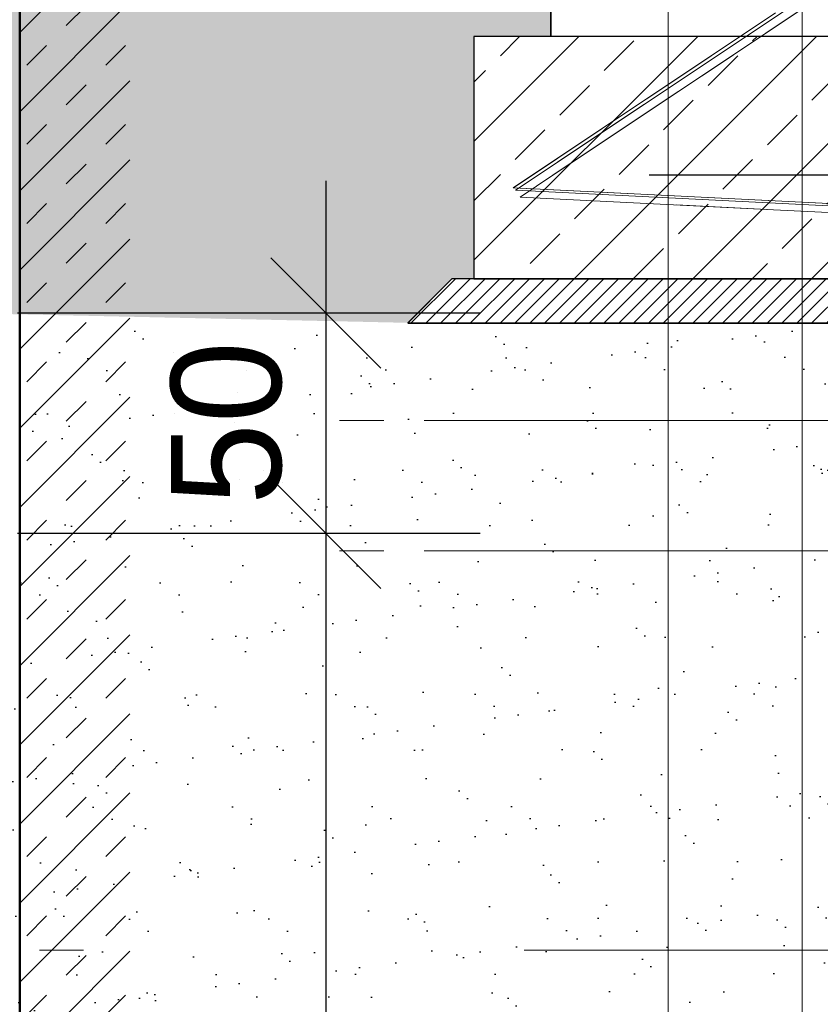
# Model space of a CAD drawing. Extents: x -805 to 3526, y -961 to 1039.
# Tile 208 of 256: x 986.64 to 988.46, y 34.21 to 36.44. Entities that reach past the tile are written whole.
import ezdxf

# ---------------------------------------------------------------- set-up
doc = ezdxf.new("R2010")
doc.units = 0
for name, pattern in [('_Ebene_', [4, 2, -1, 0, -1]), ('AUSGEZOGEN', [2, 1, 1]), ('P-HP-Dorsten 2022 - Schnitt - Schnitt 9 rechts der Rampe$0$_Ebene_', [4, 2, -1, 0, -1])]:
    doc.linetypes.add(name, pattern=pattern)
doc.layers.get('0').update_dxf_attribs({"color": 251})
for name, color, linetype, lineweight in [('A-FLOR-LEVL', 51, 'Continuous', 5), ('EB-2236S-BSTG-FUND-SRA', 7, 'Continuous', 25), ('EB-2236S-BSTG-SAUB-SRA', 7, 'Continuous', 25), ('EB-2236S-HINTERFUE-SRA', 7, 'Continuous', 25), ('EB-2236S-Q-BAHNSTEIG-LIN', 162, 'Continuous', 25), ('EB-2273S-Q-BAHNSTEIG-LIN', 7, 'Continuous', 25), ('EB-2273S-Q-LOT-LIN', 7, 'Continuous', 18), ('IFCOUT_Oberbau_IFC_RVT-1-Schnitt 7$0$A-GENM', 13, 'Continuous', 9), ('IFCOUT_Oberbau_IFC_RVT-1-Schnitt 8$0$A-GENM', 13, 'Continuous', 9), ('P-HP-Dorsten 2022 - Schnitt - Schnitt 9 rechts der Rampe$0$A-FLOR-LEVL', 51, 'Continuous', 5), ('P-HP-Dorsten 2022 - Schnitt - Schnitt 9 rechts der Rampe$0$IFCOUT_Oberbau_IFC_RVT-1-Schnitt 9$0$A-GENM', 13, 'Continuous', 9), ('P-HP-Dorsten 2022 - Schnitt - Schnitt 9 rechts der Rampe$0$VE22-087 - Bf_Dorsten-Hervest ModellRevit2021_rvt-1-Schnitt 9$0$A-WALL', 113, 'Continuous', 9), ('P-HP-Dorsten 2022 - Schnitt - Schnitt 9 rechts der Rampe$0$VE22-087 - Bf_Dorsten-Hervest ModellRevit2021_rvt-1-Schnitt 9$0$A-WALL-PATT', 111, 'Continuous', 35), ('TTK-B-Bestand', 252, 'Continuous', 35), ('TTK-P-Treppe oben', 12, 'Continuous', 25), ('TTK-P-Treppe unten', 12, 'Continuous', 25)]:
    doc.layers.add(name, color=color, linetype=linetype, lineweight=lineweight)
for name, color, linetype in [('TTK-P-Ablage', 162, 'Continuous'), ('TTK-P-Bahnsteig', 12, 'Continuous'), ('TTK-P-Bodenaustausch', 162, 'Continuous'), ('TTK-P-Hilfsbrücke', 140, 'Continuous'), ('TTK-P-QP Block', 162, 'Continuous'), ('TTK-P-TEXT', 12, 'AUSGEZOGEN'), ('TTK-P-Verm', 251, 'Continuous'), ('TTK-QP-links', 250, 'Continuous'), ('TTK-QP-rechts', 251, 'Continuous')]:
    doc.layers.add(name, color=color, linetype=linetype)
doc.styles.add('AKG DIN 6776', font='AKG_DIN67.TTF')
doc.dimstyles.new('TTK', dxfattribs={"dimtxt": 2.5, "dimasz": 2.5, "dimexe": 3.5, "dimexo": 0.1, "dimgap": 1, "dimtad": 1, "dimzin": 0, "dimtxsty": 'AKG DIN 6776', "dimblk": 'OBLIQUE', "dimcen": -0.09, "dimdle": 3, "dimclrd": 256, "dimclre": 256, "dimclrt": 256, "dimadec": 3, "dimazin": 0, "dimtfac": 1, "dimtofl": 0, "dimtmove": 0, "dimatfit": 3, "dimldrblk": 'OBLIQUE', "dimfxl": 7, "dimfxlon": 1, "dimtolj": 1, "dimtzin": 0, "dimlwd": -1, "dimlwe": -1, "dimarcsym": 0})
doc.dimstyles.new('TTK$6', dxfattribs={"dimtxt": 2.5, "dimasz": 2.5, "dimexe": 3.5, "dimexo": 0.1, "dimgap": 1, "dimtad": 1, "dimzin": 0, "dimtxsty": 'AKG DIN 6776', "dimblk": 'OBLIQUE', "dimcen": -0.09, "dimdle": 3, "dimse1": 1, "dimse2": 1, "dimclrd": 256, "dimclre": 256, "dimclrt": 256, "dimadec": 3, "dimazin": 0, "dimtfac": 1, "dimtofl": 0, "dimtmove": 0, "dimatfit": 3, "dimldrblk": 'OBLIQUE', "dimfxl": 7, "dimfxlon": 1, "dimtolj": 1, "dimtzin": 0, "dimlwd": -1, "dimlwe": -1, "dimarcsym": 0})

# ---------------------------------------------------------------- blocks, each defined once
blk = doc.blocks.new('IFCOUT_Oberbau_IFC_RVT-1-Schnitt 8')
at = {"layer": 'IFCOUT_Oberbau_IFC_RVT-1-Schnitt 8$0$A-GENM', "color": 7}
for p, q in [((10049.87337833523, 36059.02922973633), (10645.09562896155, 36455.78408203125)), ((10352.90578704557, 36261.02029850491), (10644.95578422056, 36455.78369623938)), ((10050.01647128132, 36059.02833532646), (10352.52119995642, 36260.76382362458)), ((14655.54548878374, 35828.73863525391), (10049.87337833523, 36059.02922973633)), ((14655.78529169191, 35828.73894068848), (10050.01647128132, 36059.02833532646))]:
    blk.add_line(p, q, dxfattribs=at)
at = {"layer": 'IFCOUT_Oberbau_IFC_RVT-1-Schnitt 8$0$A-GENM', "lineweight": 5}
blk.add_line((10050.36571466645, 36059.20811510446), (10049.87337833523, 36059.02922973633), dxfattribs=at)
blk = doc.blocks.new('Schnitt8')
at = {"layer": 'A-FLOR-LEVL', "linetype": '_Ebene_'}
blk.add_line((-5.154849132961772, 1.733744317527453), (27.91377299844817, 1.733744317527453), dxfattribs=at)
at = {"lineweight": 5, "xscale": 0.001, "yscale": 0.001, "zscale": 0.001}
blk.add_blockref('IFCOUT_Oberbau_IFC_RVT-1-Schnitt 8', (5.270466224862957, -32.59532484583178), dxfattribs=at)
blk = doc.blocks.new('*D549')
at = {"layer": 'DEFPOINTS', "color": 0}
for p in [(1594.653013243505, 36.73972975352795), (1594.306234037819, 36.57523561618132), (8.223304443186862, 0)]:
    blk.add_point(p, dxfattribs=at)
at = {"layer": 'TTK-B-Bestand', "insert": (1594.109263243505, 36.98347975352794), "char_height": 0.25, "attachment_point": 5, "style": 'AKG DIN 6776'}
blk.add_mtext('\\A1;36,588', dxfattribs=at)
blk = doc.blocks.new('_OBLIQUE')
at = {"color": 0, "linetype": 'ByBlock'}
blk.add_line((-0.5, -0.5), (0.5, 0.5), dxfattribs=at)
blk = doc.blocks.new('*D548')
at = {"layer": 'DEFPOINTS', "color": 0}
for p in [(1585.536597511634, 36.77061239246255), (1585.045876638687, 36.61399109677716), (-0.8681112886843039, 0.03088263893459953)]:
    blk.add_point(p, dxfattribs=at)
at = {"layer": 'TTK-B-Bestand', "insert": (1585.017847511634, 37.01436239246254), "char_height": 0.25, "attachment_point": 5, "style": 'AKG DIN 6776'}
blk.add_mtext('\\A1;36,621', dxfattribs=at)
blk = doc.blocks.new('Pvi_Bstg76l')
at = {"color": 0}
blk.add_line((-0.2999999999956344, -0.2250000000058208), (-0.569999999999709, -0.9049999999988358), dxfattribs=at)
for points in [[(0, 0), (-0.2999999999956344, 0), (-0.2999999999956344, -0.1500000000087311), (-0.180000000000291, -0.1500000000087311), (-0.180000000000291, -0.1200000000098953), (-0.01499999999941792, -0.1200000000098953)], [(0.08000000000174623, -0.9850000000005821), (-0.569999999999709, -0.9850000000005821), (-0.569999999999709, -0.9049999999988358), (-0.01999999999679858, -0.8850000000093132), (0, -0.8650000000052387), (0, -0.625), (-0.2999999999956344, -0.2250000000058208), (-0.2999999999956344, -0.1650000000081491), (-0.1500000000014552, -0.1650000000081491), (-0.1500000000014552, -0.1350000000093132), (-0.04999999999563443, -0.1350000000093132), (-0.04999999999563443, -0.4199999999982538), (0.08000000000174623, -0.4349999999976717)]]:
    blk.add_lwpolyline(points, close=True, dxfattribs=at)
blk = doc.blocks.new('*D547')
at = {"layer": 'DEFPOINTS', "color": 0}
for p in [(1244.59510933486, 35.67132167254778), (1244.1853248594, 35.53134954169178), (0, 0)]:
    blk.add_point(p, dxfattribs=at)
at = {"layer": 'TTK-P-Treppe unten', "insert": (1244.13885933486, 35.91520188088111), "char_height": 0.25, "attachment_point": 5, "style": 'AKG DIN 6776', "bg_fill": 3, "box_fill_scale": 1.1, "bg_fill_color": 256, "bg_fill_true_color": 13158600, "bg_fill_transparency": 0}
blk.add_mtext('\\A1;35,53', dxfattribs=at)
blk = doc.blocks.new('*D546')
at = {"layer": 'DEFPOINTS', "color": 0}
for p in [(1248.957053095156, 37.45194592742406), (1249.081554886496, 37.33354483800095), (0, 0)]:
    blk.add_point(p, dxfattribs=at)
at = {"layer": 'TTK-P-Treppe unten', "insert": (1249.413303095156, 37.6958261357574), "char_height": 0.25, "attachment_point": 5, "style": 'AKG DIN 6776'}
blk.add_mtext('\\A1;37,33', dxfattribs=at)
blk = doc.blocks.new('*D545')
at = {"layer": 'DEFPOINTS', "color": 0}
for p in [(1259.601777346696, 37.47647888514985), (1259.699122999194, 37.38740581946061), (0.1980381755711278, 0.03957641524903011)]:
    blk.add_point(p, dxfattribs=at)
at = {"layer": 'TTK-P-Treppe unten', "insert": (1259.145527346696, 37.72035909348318), "char_height": 0.25, "attachment_point": 5, "style": 'AKG DIN 6776'}
blk.add_mtext('\\A1;37,35', dxfattribs=at)
blk = doc.blocks.new('2481114')
at = {"layer": 'EB-2273S-Q-BAHNSTEIG-LIN', "flags": 128}
for points in [[(7.522127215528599, -0.03097081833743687), (6.67212721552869, -0.03097081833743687), (6.67212721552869, -0.5809708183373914), (7.522127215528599, -0.5809708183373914), (7.522127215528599, -0.03097081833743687)], [(7.572127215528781, -0.5809708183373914), (6.622127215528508, -0.5809708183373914), (6.522127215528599, -0.6809708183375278), (7.67212721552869, -0.6809708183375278), (7.572127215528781, -0.5809708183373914)]]:
    blk.add_lwpolyline(points, dxfattribs=at)
at = {"layer": 'EB-2273S-Q-LOT-LIN'}
blk.add_line((7.113127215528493, -8.432899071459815), (7.113127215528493, 0.9580291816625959), dxfattribs=at)
at = {"layer": 'EB-2273S-Q-LOT-LIN', "flags": 128}
blk.add_lwpolyline([(7.417127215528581, -8.432899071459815), (7.417127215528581, -8.307899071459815), (7.563127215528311, -8.057899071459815), (7.563127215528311, -3.307899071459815), (7.417127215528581, -3.057899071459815), (7.417127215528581, 0.9540291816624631)], dxfattribs=at)
at = {"layer": 'EB-2273S-Q-BAHNSTEIG-LIN'}
blk.add_blockref('Pvi_Bstg76l', (7.417127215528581, 0.9540291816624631), dxfattribs=at)
blk = doc.blocks.new('*D586')
at = {"layer": 'DEFPOINTS', "color": 0}
for p in [(985.5948125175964, 35.77482940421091), (985.5948125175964, 35.2748294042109), (987.3355355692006, 35.2748294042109)]:
    blk.add_point(p, dxfattribs=at)
at = {"layer": 'TTK-P-Verm'}
for p, q in [((987.3355355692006, 36.0748294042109), (987.3355355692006, 34.9748294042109)), ((986.6355355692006, 35.77482940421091), (987.6855355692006, 35.77482940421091)), ((986.6355355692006, 35.2748294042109), (987.6855355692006, 35.2748294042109))]:
    blk.add_line(p, q, dxfattribs=at)
at = {"layer": 'TTK-P-Verm', "xscale": 0.25, "yscale": 0.25, "zscale": 0.25}
for p, rotation in [((987.3355355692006, 35.77482940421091), 90), ((987.3355355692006, 35.2748294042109), 270)]:
    blk.add_blockref('_OBLIQUE', p, dxfattribs=dict(at, rotation=rotation))
at = {"layer": 'TTK-P-Verm', "insert": (987.1105355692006, 35.52482940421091), "char_height": 0.25, "attachment_point": 5, "rotation": 90, "style": 'AKG DIN 6776'}
blk.add_mtext('\\A1;50', dxfattribs=at)
blk = doc.blocks.new('*D570')
at = {"layer": 'DEFPOINTS', "color": 0}
for p in [(985.9992001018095, 35.2748294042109), (985.9992001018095, 31.67486403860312), (987.335535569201, 31.67486403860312)]:
    blk.add_point(p, dxfattribs=at)
at = {"layer": 'TTK-P-Verm'}
for p, q in [((987.335535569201, 35.5748294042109), (987.335535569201, 31.37486403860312)), ((986.635535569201, 35.2748294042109), (987.6855355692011, 35.2748294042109)), ((986.635535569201, 31.67486403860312), (987.6855355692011, 31.67486403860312))]:
    blk.add_line(p, q, dxfattribs=at)
at = {"layer": 'TTK-P-Verm', "xscale": 0.25, "yscale": 0.25, "zscale": 0.25}
for p, rotation in [((987.335535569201, 35.2748294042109), 90), ((987.335535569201, 31.67486403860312), 270)]:
    blk.add_blockref('_OBLIQUE', p, dxfattribs=dict(at, rotation=rotation))
at = {"layer": 'TTK-P-Verm', "insert": (987.0916553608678, 33.474846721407), "char_height": 0.25, "attachment_point": 5, "rotation": 90, "style": 'AKG DIN 6776', "bg_fill": 3, "box_fill_scale": 1.1, "bg_fill_color": 256, "bg_fill_true_color": 13158600, "bg_fill_transparency": 0}
blk.add_mtext('\\A1;3,60', dxfattribs=at)
blk = doc.blocks.new('Schnitt7links neben rampe')
at = {"layer": 'A-FLOR-LEVL', "linetype": '_Ebene_'}
for p, q in [((-17.01557708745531, -4.309343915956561), (20.19556212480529, -4.309343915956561)), ((-17.01557708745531, -4.605343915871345), (20.19556212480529, -4.605343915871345))]:
    blk.add_line(p, q, dxfattribs=at)
at = {"layer": 'IFCOUT_Oberbau_IFC_RVT-1-Schnitt 7$0$A-GENM', "color": 251}
for p, q in [((3.272819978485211, -3.460450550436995), (3.430558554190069, -3.35546626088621)), ((3.273223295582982, -3.460451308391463), (3.430738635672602, -3.35546579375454)), ((2.783380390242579, -3.787103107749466), (3.273223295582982, -3.460451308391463)), ((2.879990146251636, -3.722678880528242), (3.272819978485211, -3.460450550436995)), ((6.592136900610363, -3.977473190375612), (2.783380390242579, -3.787103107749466))]:
    blk.add_line(p, q, dxfattribs=at)
blk = doc.blocks.new('P-HP-Dorsten 2022 - Schnitt - Schnitt 9 rechts der Rampe')
at = {"layer": 'P-HP-Dorsten 2022 - Schnitt - Schnitt 9 rechts der Rampe$0$VE22-087 - Bf_Dorsten-Hervest ModellRevit2021_rvt-1-Schnitt 9$0$A-WALL-PATT', "lineweight": 9}
h = blk.add_hatch(dxfattribs=at)
h.set_pattern_fill('FP_2', color=251, scale=0.001, style=0, pattern_type=2)
h.set_pattern_definition([(45, (3162.842069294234, 35234.45093900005), (-0.08980256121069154, 0.08980256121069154), []), (45, (3162.931871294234, 35234.45093900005), (-0.08980256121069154, 0.08980256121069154), [0.06350000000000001, -0.06350000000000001])])
h.paths.add_polyline_path([(3162.417834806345, 35233.12742959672), (3162.667835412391, 35233.12742959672), (3162.667835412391, 35237.22300086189), (3162.417834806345, 35237.22299640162), (3162.417834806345, 35234.4509389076)])
at = {"layer": 'P-HP-Dorsten 2022 - Schnitt - Schnitt 9 rechts der Rampe$0$A-FLOR-LEVL', "linetype": 'P-HP-Dorsten 2022 - Schnitt - Schnitt 9 rechts der Rampe$0$_Ebene_'}
for p, q in [((3138.736098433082, 35235.29600000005), (3179.524057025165, 35235.29600000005)), ((3138.736098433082, 35235.00000000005), (3179.524057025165, 35235.00000000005))]:
    blk.add_line(p, q, dxfattribs=at)
at = {"layer": 'P-HP-Dorsten 2022 - Schnitt - Schnitt 9 rechts der Rampe$0$IFCOUT_Oberbau_IFC_RVT-1-Schnitt 9$0$A-GENM', "color": 251}
for p, q in [((3163.628132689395, 35235.85241114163), (3164.20114264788, 35236.23432882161)), ((3164.182692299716, 35236.22213946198), (3163.966617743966, 35236.07807761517)), ((3163.912655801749, 35236.04209995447), (3163.628146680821, 35235.85241121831)), ((3163.553324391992, 35235.80269099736), (3163.628132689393, 35235.85240192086)), ((3163.553572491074, 35235.80269051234), (3163.628132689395, 35235.85241114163)), ((3164.128831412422, 35235.77393740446), (3163.553572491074, 35235.80269051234)), ((3164.128767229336, 35235.77393693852), (3163.908631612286, 35235.78493680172)), ((3164.128767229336, 35235.77393693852), (3166.297954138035, 35235.66551811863)), ((3166.574332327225, 35235.65170418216), (3164.128831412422, 35235.77393740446))]:
    blk.add_line(p, q, dxfattribs=at)
at = {"layer": 'P-HP-Dorsten 2022 - Schnitt - Schnitt 9 rechts der Rampe$0$VE22-087 - Bf_Dorsten-Hervest ModellRevit2021_rvt-1-Schnitt 9$0$A-WALL', "color": 251, "lineweight": 50}
blk.add_line((3162.417834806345, 35237.22299640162), (3162.417834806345, 35233.12742959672), dxfattribs=at)
blk = doc.blocks.new('*D540')
at = {"layer": 'DEFPOINTS', "color": 0}
for p in [(1239.412383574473, 37.4655759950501), (1239.248146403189, 37.32560386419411), (-4.937178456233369, 1.794254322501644)]:
    blk.add_point(p, dxfattribs=at)
at = {"layer": 'TTK-P-Treppe unten', "insert": (1238.86811274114, 37.70945620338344), "char_height": 0.25, "attachment_point": 5, "style": 'AKG DIN 6776', "bg_fill": 3, "box_fill_scale": 1.1, "bg_fill_color": 256, "bg_fill_true_color": 13158600, "bg_fill_transparency": 0}
blk.add_mtext('\\A1;37,329', dxfattribs=at)
blk = doc.blocks.new('*D538')
at = {"layer": 'DEFPOINTS', "color": 0}
for p in [(1076.639526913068, 36.01101888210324), (1076.789539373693, 35.99701888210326), (0, 0)]:
    blk.add_point(p, dxfattribs=at)
at = {"layer": 'TTK-P-Treppe oben', "insert": (1076.183276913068, 36.25476888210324), "char_height": 0.25, "attachment_point": 5, "style": 'AKG DIN 6776'}
blk.add_mtext('\\A1;36,00', dxfattribs=at)
blk = doc.blocks.new('*D536')
at = {"layer": 'DEFPOINTS', "color": 0}
for p in [(1593.426386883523, 36.65223439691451), (1593.909511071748, 36.65223439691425), (733.0659244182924, 0.1071265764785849)]:
    blk.add_point(p, dxfattribs=at)
at = {"layer": 'TTK-P-TEXT', "insert": (1594.453781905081, 36.89598439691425), "char_height": 0.25, "attachment_point": 5, "style": 'AKG DIN 6776'}
blk.add_mtext('\\A1;36,589', dxfattribs=at)

msp = doc.modelspace()

# ---------------------------------------------------------------- hatches: boundary and pattern name
at = {"layer": 'EB-2236S-BSTG-FUND-SRA'}
h = msp.add_hatch(dxfattribs=at)
h.set_pattern_fill('ANSI33', color=251, scale=0.03, style=0)
h.set_pattern_definition([(45, (760.5198770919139, -18.0281074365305), (-0.1347038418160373, 0.1347038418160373), []), (45, (760.654580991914, -18.0281074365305), (-0.1347038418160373, 0.1347038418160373), [0.09525, -0.047625])])
h.paths.add_polyline_path([(987.6716783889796, 36.40243075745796), (988.5216783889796, 36.40243075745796), (988.5216783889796, 35.85243075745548), (987.6716783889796, 35.85243075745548)])
at = {"layer": 'EB-2236S-BSTG-SAUB-SRA'}
h = msp.add_hatch(dxfattribs=at)
h.set_pattern_fill('ANSI31', color=251, scale=0.007500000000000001, style=0)
h.set_pattern_definition([(45, (760.5198770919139, -18.0281074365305), (-0.01683798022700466, 0.01683798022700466), [])])
h.paths.add_polyline_path([(987.5216783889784, 35.75243075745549), (987.6216783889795, 35.85243075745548), (988.5716783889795, 35.85243075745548), (988.6716783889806, 35.75243075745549)])
at = {"layer": 'EB-2236S-HINTERFUE-SRA'}
h = msp.add_hatch(dxfattribs=at)
h.set_pattern_fill('AR-SAND', color=251, scale=0.002, style=0)
h.set_pattern_definition([(37.50000000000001, (760.5198770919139, -18.0281074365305), (-0.003200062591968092, 0.0978826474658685), [0, -0.07721600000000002, 0, -0.08636000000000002, 0, -0.08255000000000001]), (7.499999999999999, (760.5198770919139, -18.0281074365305), (0.08990465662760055, 0.1433650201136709), [0, -0.04165600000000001, 0, -0.06959600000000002, 0, -0.02667000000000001]), (327.5, (760.457393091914, -18.0281074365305), (0.1581984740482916, 0.0002874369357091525), [0, -0.02540000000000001, 0, -0.09144000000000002, 0, -0.11938]), (317.5, (760.457393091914, -18.0281074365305), (0.1527112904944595, 0.04458586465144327), [0, -0.0127, 0, -0.05994400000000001, 0, -0.06858000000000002])])
h.paths.add_polyline_path([(983.7492001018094, 36.9331058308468), (983.7492001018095, 36.10253298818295), (984.4492001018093, 36.10253298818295), (984.4492001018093, 35.85253298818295), (984.5268694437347, 35.77485190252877), (986.4980424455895, 35.77482940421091), (987.5216783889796, 35.75243075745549), (987.6216783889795, 35.85243075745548), (987.6716783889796, 35.85243075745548), (987.6716783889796, 36.40243075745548), (987.8466783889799, 36.40243075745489), (987.8466783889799, 36.48243075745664), (988.0480905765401, 36.98969108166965), (984.9838753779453, 36.91308570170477)])
at = {"layer": 'TTK-P-Bodenaustausch'}
h = msp.add_hatch(dxfattribs=at)
h.set_pattern_fill('AR-SAND', color=251, scale=0.004)
h.set_pattern_definition([(37.50000000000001, (994.5376599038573, 33.64866433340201), (-0.006400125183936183, 0.1957652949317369), [0, -0.154432, 0, -0.17272, 0, -0.1651]), (7.499999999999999, (994.5376599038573, 33.64866433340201), (0.1798093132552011, 0.2867300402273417), [0, -0.08331200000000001, 0, -0.139192, 0, -0.05334000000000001]), (327.5, (994.4126919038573, 33.64866433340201), (0.3163969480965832, 0.0005748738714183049), [0, -0.0508, 0, -0.18288, 0, -0.23876]), (317.5, (994.4126919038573, 33.64866433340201), (0.3054225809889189, 0.08917172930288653), [0, -0.0254, 0, -0.119888, 0, -0.13716])])
h.paths.add_polyline_path([(992.7553363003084, 35.19569833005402), (988.5216783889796, 35.40738122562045), (988.5216783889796, 35.85243075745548), (988.5716783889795, 35.85243075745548), (988.6716783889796, 35.75243075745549), (987.5216783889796, 35.75243075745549), (986.4984531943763, 35.73448888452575), (986.4990827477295, 33.63216690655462), (987.6063320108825, 33.63357811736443), (987.6063320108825, 34.07509653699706), (988.0063320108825, 34.07509653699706), (988.0063320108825, 33.63439903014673), (992.7481306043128, 33.64499171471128)])

# ---------------------------------------------------------------- linework, layer by layer
at = {"layer": 'EB-2236S-Q-BAHNSTEIG-LIN', "color": 251, "flags": 128}
for points in [[(988.5216783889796, 36.40243075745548), (987.6716783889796, 36.40243075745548), (987.6716783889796, 35.85243075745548), (988.5216783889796, 35.85243075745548), (988.5216783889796, 36.40243075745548)], [(988.5716783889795, 35.85243075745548), (987.6216783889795, 35.85243075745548), (987.5216783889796, 35.75243075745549), (988.6716783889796, 35.75243075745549), (988.5716783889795, 35.85243075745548)]]:
    msp.add_lwpolyline(points, dxfattribs=at)
at = {"layer": 'TTK-P-Hilfsbrücke', "color": 251}
msp.add_line((992.7572837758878, 36.08752303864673), (988.0696195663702, 36.08752303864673), dxfattribs=at)

# ---------------------------------------------------------------- block references
at = {"layer": 'EB-2236S-Q-BAHNSTEIG-LIN', "color": 251}
msp.add_blockref('Pvi_Bstg76l', (988.4166783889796, 37.38743075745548), dxfattribs=at)
at = {"layer": 'TTK-P-Ablage', "color": 251}
msp.add_blockref('Schnitt8', (972.4407300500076, 32.59531971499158), dxfattribs=at)

# ---------------------------------------------------------------- dimensions: what is measured, and where the dimension line sits
at = {"layer": 'TTK-B-Bestand', "color": 251}
for feature_location, offset, origin, text, picture, middle in [((1585.045876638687, 36.61399109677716), (0.4460801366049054, 0.15755656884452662), (-0.8681112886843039, 0.03088263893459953), '36,621', '*D548', (1585.017847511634, 37.01436239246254)), ((1594.306234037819, 36.57523561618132), (0.2946562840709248, 0.16557786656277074), (8.223304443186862, 0), '36,588', '*D549', (1594.109263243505, 36.98347975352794))]:
    dim = msp.add_ordinate_dim(feature_location=feature_location, offset=offset, dtype=0, origin=origin, text=text, dimstyle='TTK$6', override={"dimscale": 0, "dimdec": 3, "dimtmove": 1, "dimfxlon": 0}, dxfattribs=at)
    dim.commit()
    dim.dimension.update_dxf_attribs({"geometry": picture, "text_midpoint": middle})

# ---------------------------------------------------------------- next in the draw order: dimensions: what is measured, and where the dimension line sits
at = {"layer": 'TTK-P-Treppe unten', "color": 251}
dim = msp.add_ordinate_dim(feature_location=(1244.1853248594, 35.53134954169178), offset=(0.40978447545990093, 0.1399721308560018), dtype=0, origin=(0, 0), dimstyle='TTK$6', override={"dimscale": 0, "dimtfill": 1}, dxfattribs=at)
dim.commit()
dim.dimension.update_dxf_attribs({"geometry": '*D547', "text_midpoint": (1244.13885933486, 35.91520188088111)})

# ---------------------------------------------------------------- next in the draw order: block references
at = {"layer": 'TTK-P-QP Block', "color": 251}
msp.add_blockref('2481114', (980.9992001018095, 36.43289907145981), dxfattribs=at)
at = {"layer": 'TTK-QP-links', "color": 251}
msp.add_blockref('Schnitt7links neben rampe', (984.9824264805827, 39.84033878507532), dxfattribs=at)
at = {"layer": 'TTK-QP-rechts', "color": 251}
msp.add_blockref('P-HP-Dorsten 2022 - Schnitt - Schnitt 9 rechts der Rampe', (-2175.777058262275, -35199.76500513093), dxfattribs=at)

# ---------------------------------------------------------------- next in the draw order: dimensions: what is measured, and where the dimension line sits
at = {"layer": 'TTK-P-Treppe unten', "color": 251}
for feature_location, offset, origin, picture, middle in [((1259.699122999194, 37.38740581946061), (-0.09734565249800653, 0.08907306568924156), (0.1980381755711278, 0.03957641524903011), '*D545', (1259.145527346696, 37.72035909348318)), ((1249.081554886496, 37.33354483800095), (-0.12450179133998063, 0.11840108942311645), (0, 0), '*D546', (1249.413303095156, 37.6958261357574))]:
    dim = msp.add_ordinate_dim(feature_location=feature_location, offset=offset, dtype=0, origin=origin, dimstyle='TTK$6', override={"dimscale": 0}, dxfattribs=at)
    dim.commit()
    dim.dimension.update_dxf_attribs({"geometry": picture, "text_midpoint": middle})
at = {"layer": 'TTK-P-Verm', "color": 251}
dim = msp.add_linear_dim(base=(987.3355355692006, 35.2748294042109), p1=(985.5948125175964, 35.77482940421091), p2=(985.5948125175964, 35.2748294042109), angle=90, dimstyle='TTK', override={"dimscale": 0, "dimdec": 0, "dimlfac": 100}, dxfattribs=at)
dim.commit()
dim.dimension.update_dxf_attribs({"geometry": '*D586', "text_midpoint": (987.1105355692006, 35.52482940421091)})

# ---------------------------------------------------------------- next in the draw order: dimensions: what is measured, and where the dimension line sits
dim = msp.add_linear_dim(base=(987.335535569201, 31.67486403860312), p1=(985.9992001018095, 35.2748294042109), p2=(985.9992001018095, 31.67486403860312), angle=90, dimstyle='TTK', override={"dimscale": 0, "dimtfill": 1}, dxfattribs=at)
dim.commit()
dim.dimension.update_dxf_attribs({"geometry": '*D570', "text_midpoint": (987.0916553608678, 33.474846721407)})

# ---------------------------------------------------------------- next in the draw order: dimensions: what is measured, and where the dimension line sits
at = {"layer": 'TTK-P-Treppe unten', "color": 251}
dim = msp.add_ordinate_dim(feature_location=(1239.248146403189, 37.32560386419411), offset=(0.11189032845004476, 0.14118606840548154), dtype=0, origin=(-4.937178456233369, 1.794254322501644), text='37,329', dimstyle='TTK$6', override={"dimscale": 0, "dimtfill": 1}, dxfattribs=at)
dim.commit()
dim.dimension.update_dxf_attribs({"geometry": '*D540', "text_midpoint": (1238.86811274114, 37.70945620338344)})

# ---------------------------------------------------------------- next in the draw order: linework, layer by layer
at = {"layer": 'TTK-P-Bahnsteig', "color": 251}
msp.add_circle((473.785114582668, 39.13224644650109), 1000, dxfattribs=at)

# ---------------------------------------------------------------- next in the draw order: dimensions: what is measured, and where the dimension line sits
at = {"layer": 'TTK-P-TEXT', "color": 251}
dim = msp.add_ordinate_dim(feature_location=(1593.426386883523, 36.65223439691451), offset=(0.4831241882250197, -2.5579538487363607e-13), dtype=0, origin=(733.0659244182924, 0.1071265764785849), text='36,589', dimstyle='TTK$6', override={"dimscale": 0, "dimfxlon": 0}, dxfattribs=at)
dim.commit()
dim.dimension.update_dxf_attribs({"geometry": '*D536', "text_midpoint": (1594.453781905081, 36.89598439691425)})
at = {"layer": 'TTK-P-Treppe oben', "color": 251}
dim = msp.add_ordinate_dim(feature_location=(1076.789539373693, 35.99701888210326), offset=(-0.15001246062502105, 0.013999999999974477), dtype=0, origin=(0, 0), dimstyle='TTK$6', override={"dimscale": 0}, dxfattribs=at)
dim.commit()
dim.dimension.update_dxf_attribs({"geometry": '*D538', "text_midpoint": (1076.183276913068, 36.25476888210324)})

doc.saveas('drawing.dxf')
